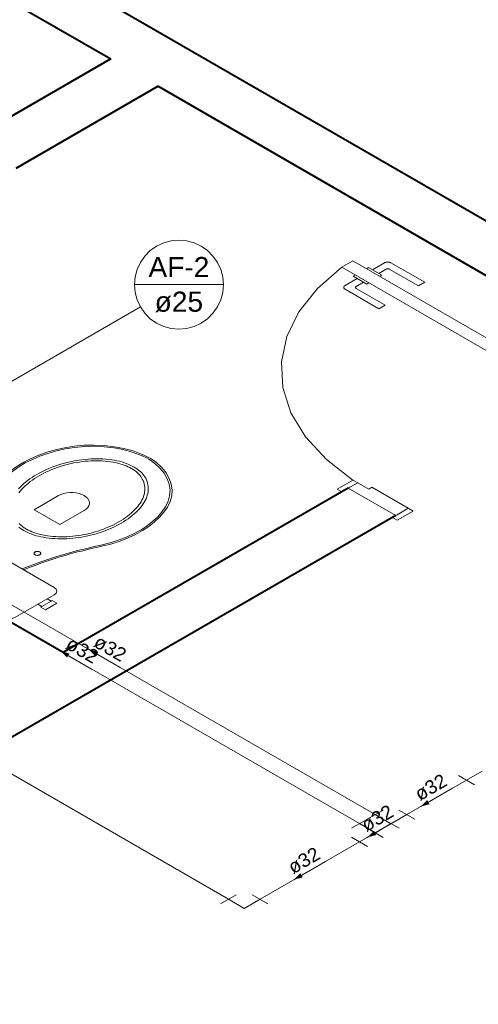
# Model space of a CAD drawing. Header units: millimetres. Extents: x 26 to 1362, y 24 to 358.
# Tile 155 of 256: x 815.56 to 818.07, y 248.09 to 253.48. Entities that reach past the tile are written whole.
import ezdxf

# ---------------------------------------------------------------- set-up
doc = ezdxf.new("R2010")
doc.units = ezdxf.units.MM
doc.linetypes.add('HIDDEN2', pattern=[4.7625, 3.175, -1.5875])
for name, color, linetype, lineweight in [('AF-Condutos', 4, 'Continuous', 5), ('AF-Conexões', 9, 'Continuous', 5), ('AF-Indicação coluna', 5, 'Continuous', 5), ('AF-Sentido conduto', 9, 'Continuous', 5), ('AF-Textos conduto', 7, 'Continuous', 5), ('MB_ALVENARIA', 7, 'Continuous', 40), ('MB_ESQUADRIA', 7, 'Continuous', 5), ('MB_MOBILIÁRIO', 8, 'Continuous', 13)]:
    doc.layers.add(name, color=color, linetype=linetype, lineweight=lineweight)
doc.styles.add('arial', font='arial.ttf')

msp = doc.modelspace()

# ---------------------------------------------------------------- hatches: boundary and pattern name
at = {"layer": 'AF-Sentido conduto', "linetype": 'Continuous'}
for points in [[(815.9342, 250.0357), (815.9695, 250.0003), (815.9825, 250.0227)], [(815.7815, 250.0253), (815.8169, 249.99), (815.8298, 250.0124)], [(817.7517, 249.1747), (817.8, 249.1876), (817.7871, 249.2101)], [(817.4593, 249.0059), (817.5076, 249.0188), (817.4947, 249.0412)], [(817.0581, 248.7742), (817.1064, 248.7872), (817.0934, 248.8096)]]:
    msp.add_hatch(color=256, dxfattribs=at).paths.add_polyline_path(points)

# ---------------------------------------------------------------- linework, layer by layer
at = {"layer": 'AF-Condutos'}
for p, q in [((816.6995, 248.6672), (812.3506, 251.178)), ((817.4167, 249.0813), (814.2763, 250.8944)), ((817.502, 249.1305), (814.4963, 250.8658)), ((818.0015, 249.3189), (817.6752, 249.1305)), ((817.502, 249.0305), (817.5899, 249.0813)), ((817.4167, 248.9813), (816.8727, 248.6672))]:
    msp.add_line(p, q, dxfattribs=at)
at = {"layer": 'AF-Conexões'}
for p, q in [((818.0448, 249.2939), (817.9582, 249.3439)), ((818.0881, 249.3689), (818.0015, 249.3189)), ((817.4587, 249.1055), (817.5453, 249.1555)), ((817.5886, 249.0805), (817.502, 249.1305)), ((817.5886, 249.0805), (817.6752, 249.1305)), ((817.6319, 249.1555), (817.7185, 249.1055)), ((817.3734, 249.0563), (817.46, 249.1063)), ((817.5033, 249.0313), (817.4167, 249.0813)), ((817.5886, 249.0805), (817.502, 249.0305)), ((817.5033, 249.0313), (817.5899, 249.0813)), ((817.5466, 249.1063), (817.6332, 249.0563)), ((817.46, 248.9563), (817.3734, 249.0063)), ((817.5033, 249.0313), (817.4167, 248.9813)), ((817.5453, 249.0055), (817.4587, 249.0555)), ((816.6562, 248.6422), (816.7428, 248.6922)), ((816.8294, 248.6922), (816.916, 248.6422)), ((816.7861, 248.6172), (816.6995, 248.6672)), ((816.7861, 248.6172), (816.8727, 248.6672))]:
    msp.add_line(p, q, dxfattribs=at)
at = {"layer": 'AF-Indicação coluna'}
for p, q in [((816.1854, 252.0315), (816.6719, 252.0315)), ((816.218, 251.9098), (814.4963, 250.9158))]:
    msp.add_line(p, q, dxfattribs=at)
msp.add_lwpolyline([(816.6719, 252.0315), (816.6682, 252.0737), (816.6573, 252.1147), (816.6393, 252.1531), (816.615, 252.1878), (816.585, 252.2178), (816.5503, 252.2422), (816.5119, 252.2601), (816.4709, 252.271), (816.4287, 252.2747), (816.3864, 252.271), (816.3454, 252.2601), (816.307, 252.2422), (816.2723, 252.2178), (816.2423, 252.1878), (816.218, 252.1531), (816.2, 252.1147), (816.1891, 252.0737), (816.1854, 252.0315), (816.1891, 251.9892), (816.2, 251.9482), (816.218, 251.9098), (816.2423, 251.8751), (816.2723, 251.8451), (816.307, 251.8208), (816.3454, 251.8028), (816.3864, 251.7919), (816.4287, 251.7882), (816.4709, 251.7919), (816.5119, 251.8028), (816.5503, 251.8208), (816.585, 251.8451), (816.615, 251.8751), (816.6393, 251.9098), (816.6573, 251.9482), (816.6682, 251.9892), (816.6719, 252.0315)], dxfattribs=at)
at = {"layer": 'AF-Sentido conduto'}
for points in [[(816.1074, 249.9357), (815.9342, 250.0357)], [(815.9547, 249.9253), (815.7815, 250.0253)], [(817.9249, 249.2747), (817.7517, 249.1747)], [(817.6325, 249.1059), (817.4593, 249.0059)], [(817.2313, 248.8742), (817.0581, 248.7742)]]:
    msp.add_lwpolyline(points, dxfattribs=at)
at = {"layer": 'MB_ALVENARIA'}
for p, q in [((803.4359, 260.853), (829.9293, 245.5571)), ((803.1761, 260.703), (816.0556, 253.2671))]:
    msp.add_line(p, q, dxfattribs=at)
for points in [[(816.0556, 253.2671), (815.2762, 252.8171)], [(816.3154, 253.1171), (815.536, 252.6671)], [(816.3154, 253.1171), (818.7403, 251.7171)], [(815.7958, 250.0171), (813.3709, 251.4171)], [(817.3546, 250.9171), (815.7958, 250.0171)], [(817.6145, 250.7671), (812.8513, 248.0171)]]:
    msp.add_lwpolyline(points, dxfattribs=at)
at = {"layer": 'MB_ESQUADRIA'}
for p, q in [((817.4869, 252.1125), (817.5538, 252.1512)), ((817.4869, 252.1125), (817.5538, 252.1512)), ((817.5884, 252.1512), (817.7739, 252.0443)), ((817.5884, 252.1512), (817.7739, 252.0443)), ((817.3936, 252.0837), (817.3826, 252.0774)), ((817.3936, 252.0837), (817.3826, 252.0774)), ((817.3826, 252.0774), (817.4565, 252.0347)), ((817.3826, 252.0774), (817.4565, 252.0347)), ((817.4542, 252.1187), (817.4652, 252.1251)), ((817.4542, 252.1187), (817.4652, 252.1251)), ((817.4652, 252.1251), (817.539, 252.0825)), ((817.4652, 252.1251), (817.539, 252.0825)), ((817.5625, 252.1162), (817.5216, 252.0925)), ((817.5625, 252.1162), (817.5216, 252.0925)), ((817.539, 252.0825), (817.528, 252.0761)), ((817.539, 252.0825), (817.528, 252.0761)), ((817.7393, 252.0242), (817.5798, 252.1162)), ((817.7393, 252.0242), (817.5798, 252.1162)), ((817.4044, 252.0648), (817.3375, 252.0261)), ((817.4044, 252.0648), (817.3375, 252.0261)), ((817.3981, 252.0212), (817.439, 252.0448)), ((817.3981, 252.0212), (817.439, 252.0448)), ((817.4565, 252.0347), (817.4675, 252.0411)), ((817.4565, 252.0347), (817.4675, 252.0411)), ((817.7739, 252.0443), (817.7393, 252.0242)), ((817.7739, 252.0443), (817.7393, 252.0242)), ((817.3375, 252.0061), (817.5229, 251.8992)), ((817.3375, 252.0061), (817.5229, 251.8992)), ((817.5575, 251.9192), (817.3981, 252.0112)), ((817.5575, 251.9192), (817.3981, 252.0112)), ((817.5229, 251.8992), (817.5575, 251.9192)), ((817.5229, 251.8992), (817.5575, 251.9192)), ((817.4067, 250.947), (817.3633, 250.922)), ((817.4067, 250.947), (817.3633, 250.922)), ((817.4673, 250.912), (817.4067, 250.947)), ((817.4673, 250.912), (817.4067, 250.947)), ((817.4673, 250.912), (817.4846, 250.922)), ((817.4673, 250.912), (817.4846, 250.922)), ((817.4846, 250.922), (817.6837, 250.807)), ((817.4846, 250.922), (817.6837, 250.807)), ((817.6837, 250.807), (817.623, 250.772)), ((817.6837, 250.807), (817.623, 250.772))]:
    msp.add_line(p, q, dxfattribs=at)
for points in [[(817.3199, 252.127), (818.3592, 251.527), (818.4198, 251.562), (817.3805, 252.162), (817.3199, 252.127)], [(817.5884, 252.1512), (817.5869, 252.152), (817.5852, 252.1528), (817.5834, 252.1534), (817.5815, 252.154), (817.5795, 252.1545), (817.5775, 252.1549), (817.5754, 252.1551), (817.5733, 252.1553), (817.5711, 252.1553), (817.569, 252.1553), (817.5669, 252.1551), (817.5648, 252.1548), (817.5627, 252.1545), (817.5608, 252.154), (817.5589, 252.1534), (817.5571, 252.1528), (817.5554, 252.152), (817.5538, 252.1512)], [(817.5884, 252.1512), (817.5869, 252.152), (817.5852, 252.1528), (817.5834, 252.1534), (817.5815, 252.154), (817.5795, 252.1545), (817.5775, 252.1549), (817.5754, 252.1551), (817.5733, 252.1553), (817.5711, 252.1553), (817.569, 252.1553), (817.5669, 252.1551), (817.5648, 252.1548), (817.5627, 252.1545), (817.5608, 252.154), (817.5589, 252.1534), (817.5571, 252.1528), (817.5554, 252.152), (817.5538, 252.1512)], [(817.5798, 252.1162), (817.579, 252.1166), (817.5782, 252.117), (817.5773, 252.1173), (817.5763, 252.1176), (817.5753, 252.1178), (817.5743, 252.118), (817.5733, 252.1182), (817.5722, 252.1182), (817.5712, 252.1183), (817.5701, 252.1182), (817.569, 252.1182), (817.568, 252.118), (817.567, 252.1178), (817.566, 252.1176), (817.565, 252.1173), (817.5641, 252.117), (817.5633, 252.1166), (817.5625, 252.1162)], [(817.5798, 252.1162), (817.579, 252.1166), (817.5782, 252.117), (817.5773, 252.1173), (817.5763, 252.1176), (817.5753, 252.1178), (817.5743, 252.118), (817.5733, 252.1182), (817.5722, 252.1182), (817.5712, 252.1183), (817.5701, 252.1182), (817.569, 252.1182), (817.568, 252.118), (817.567, 252.1178), (817.566, 252.1176), (817.565, 252.1173), (817.5641, 252.117), (817.5633, 252.1166), (817.5625, 252.1162)], [(817.3375, 252.0261), (817.3347, 252.0243), (817.3326, 252.0221), (817.3311, 252.0198), (817.3304, 252.0174), (817.3304, 252.0149), (817.3311, 252.0125), (817.3326, 252.0102), (817.3347, 252.008), (817.3375, 252.0061)], [(817.3375, 252.0261), (817.3347, 252.0243), (817.3326, 252.0221), (817.3311, 252.0198), (817.3304, 252.0174), (817.3304, 252.0149), (817.3311, 252.0125), (817.3326, 252.0102), (817.3347, 252.008), (817.3375, 252.0061)], [(817.3981, 252.0212), (817.3967, 252.0202), (817.3957, 252.0192), (817.3949, 252.018), (817.3946, 252.0168), (817.3946, 252.0155), (817.3949, 252.0143), (817.3957, 252.0132), (817.3967, 252.0121), (817.3981, 252.0112)], [(817.3981, 252.0212), (817.3967, 252.0202), (817.3957, 252.0192), (817.3949, 252.018), (817.3946, 252.0168), (817.3946, 252.0155), (817.3949, 252.0143), (817.3957, 252.0132), (817.3967, 252.0121), (817.3981, 252.0112)], [(817.3634, 250.922), (817.3201, 250.897), (817.2941, 250.912), (817.3807, 250.962), (817.4067, 250.947), (817.4067, 250.947)], [(817.3634, 250.922), (817.3201, 250.897), (817.2941, 250.912), (817.3807, 250.962), (817.4067, 250.947), (817.4067, 250.947)], [(817.6145, 250.7671), (817.3546, 250.9171)], [(817.6837, 250.807), (817.7096, 250.792), (817.623, 250.742), (817.5971, 250.757), (817.623, 250.772)], [(817.6837, 250.807), (817.7096, 250.792), (817.623, 250.742), (817.5971, 250.757), (817.623, 250.772)]]:
    msp.add_lwpolyline(points, dxfattribs=at)
at = {"layer": 'MB_ESQUADRIA', "linetype": 'HIDDEN2'}
msp.add_lwpolyline([(817.3199, 252.127), (817.1865, 252.0099), (817.0856, 251.8824), (817.0194, 251.7475), (816.9897, 251.6084), (816.997, 251.4682), (817.0412, 251.3304), (817.1213, 251.1981), (817.2353, 251.0743), (817.3807, 250.962)], dxfattribs=at)
msp.add_lwpolyline([(817.3199, 252.127), (817.1865, 252.0099), (817.0856, 251.8824), (817.0194, 251.7475), (816.9897, 251.6084), (816.997, 251.4682), (817.0412, 251.3304), (817.1213, 251.1981), (817.2353, 251.0743), (817.3807, 250.962)], dxfattribs=at)
at = {"layer": 'MB_MOBILIÁRIO'}
for points in [[(815.8025, 251.1385), (815.7538, 251.1272), (815.7069, 251.1136), (815.6623, 251.0977), (815.62, 251.0797), (815.5806, 251.0597), (815.5441, 251.0379), (815.511, 251.0144), (815.4814, 250.9894), (815.4556, 250.963)], [(815.8063, 251.1322), (815.7585, 251.1212), (815.7125, 251.108), (815.6686, 251.0925), (815.6272, 251.0749), (815.5885, 251.0553), (815.5528, 251.034), (815.5204, 251.0109), (815.4915, 250.9864), (815.4663, 250.9605)], [(816.2681, 251.0839), (816.2249, 251.1039), (816.1779, 251.1209), (816.1278, 251.1345), (816.0752, 251.1445), (816.021, 251.1509), (815.9658, 251.1535), (815.9104, 251.1522), (815.8557, 251.1473), (815.8025, 251.1385)], [(816.2602, 251.0789), (816.2182, 251.0985), (816.1724, 251.115), (816.1235, 251.1282), (816.0722, 251.138), (816.0193, 251.1442), (815.9655, 251.1468), (815.9116, 251.1456), (815.8582, 251.1407), (815.8063, 251.1322)], [(815.5808, 250.6852), (815.5909, 250.6797), (815.6016, 250.6745), (815.6127, 250.6697), (815.6242, 250.6652), (815.6362, 250.661), (815.6485, 250.6573), (815.6612, 250.654), (815.6742, 250.651), (815.6874, 250.6485), (815.6874, 250.6485), (815.6874, 250.6485), (815.6874, 250.6485), (815.7031, 250.6461), (815.719, 250.644), (815.735, 250.6424), (815.7512, 250.6412), (815.7674, 250.6405), (815.7837, 250.6401), (815.8, 250.6403), (815.8162, 250.6409), (815.8324, 250.6419), (815.8324, 250.6419), (815.8324, 250.6419), (815.8324, 250.6419), (815.8491, 250.6433), (815.8656, 250.6451), (815.882, 250.6473), (815.8982, 250.6499), (815.9143, 250.6528), (815.9301, 250.6561), (815.9457, 250.6597), (815.9611, 250.6637), (815.9762, 250.668), (815.9762, 250.668), (815.9762, 250.668), (815.9762, 250.668), (815.9928, 250.6731), (816.0092, 250.6787), (816.0252, 250.6845), (816.0408, 250.6906), (816.0561, 250.6971), (816.071, 250.7038), (816.0855, 250.7109), (816.0995, 250.7182), (816.1131, 250.7258), (816.1131, 250.7258), (816.1131, 250.7258), (816.1131, 250.7258), (816.1263, 250.7337), (816.139, 250.7418), (816.1512, 250.7501), (816.1628, 250.7587), (816.174, 250.7675), (816.1847, 250.7766), (816.1948, 250.7858), (816.2043, 250.7952), (816.2133, 250.8049), (816.2133, 250.8049), (816.2133, 250.8049), (816.2133, 250.8049), (816.2208, 250.8136), (816.2276, 250.8224), (816.2339, 250.8315), (816.2396, 250.8406), (816.2446, 250.8499), (816.249, 250.8593), (816.2528, 250.8687), (816.256, 250.8783), (816.2585, 250.8879), (816.2585, 250.8879), (816.2585, 250.8879), (816.2585, 250.8879), (816.2603, 250.8972), (816.2612, 250.9066), (816.2615, 250.916), (816.2609, 250.9254), (816.2596, 250.9348), (816.2576, 250.9441), (816.2548, 250.9533), (816.2512, 250.9625), (816.247, 250.9716), (816.247, 250.9716), (816.247, 250.9716), (816.247, 250.9716), (816.2426, 250.9792), (816.2375, 250.9867), (816.2317, 250.994), (816.2253, 251.0012), (816.2181, 251.0081), (816.2104, 251.0147), (816.202, 251.0212), (816.193, 251.0273), (816.1834, 251.0331), (816.1834, 251.0331), (816.1834, 251.0331), (816.1834, 251.0331), (816.1733, 251.0387), (816.1626, 251.0439), (816.1515, 251.0487), (816.14, 251.0532), (816.128, 251.0573), (816.1157, 251.0611), (816.103, 251.0644), (816.09, 251.0673), (816.0768, 251.0698), (816.0768, 251.0698), (816.0768, 251.0698), (816.0768, 251.0698), (816.0611, 251.0723), (816.0452, 251.0744), (816.0291, 251.076), (816.013, 251.0772), (815.9968, 251.0779), (815.9805, 251.0782), (815.9642, 251.0781), (815.948, 251.0775), (815.9318, 251.0765), (815.9318, 251.0765), (815.9318, 251.0765), (815.9318, 251.0765), (815.9151, 251.075), (815.8986, 251.0732), (815.8822, 251.071), (815.866, 251.0685), (815.8499, 251.0656), (815.8341, 251.0623), (815.8184, 251.0587), (815.8031, 251.0547), (815.788, 251.0504), (815.788, 251.0504), (815.788, 251.0504), (815.788, 251.0504), (815.7713, 251.0452), (815.755, 251.0397), (815.739, 251.0339), (815.7233, 251.0277), (815.7081, 251.0213), (815.6932, 251.0145), (815.6787, 251.0075), (815.6647, 251.0002), (815.6511, 250.9926), (815.6511, 250.9926), (815.6511, 250.9926), (815.6511, 250.9926), (815.6379, 250.9847), (815.6252, 250.9766), (815.613, 250.9682), (815.6013, 250.9597), (815.5902, 250.9508), (815.5795, 250.9418), (815.5694, 250.9326), (815.5599, 250.9231), (815.5509, 250.9135)], [(815.5949, 250.6934), (815.6043, 250.6882), (815.6143, 250.6833), (815.6247, 250.6788), (815.6355, 250.6746), (815.6467, 250.6707), (815.6582, 250.6673), (815.67, 250.6641), (815.6822, 250.6614), (815.6946, 250.659), (815.6946, 250.659), (815.6946, 250.659), (815.6946, 250.659), (815.7094, 250.6567), (815.7245, 250.6548), (815.7397, 250.6532), (815.755, 250.6521), (815.7704, 250.6514), (815.7858, 250.6511), (815.8012, 250.6512), (815.8166, 250.6518), (815.8319, 250.6527), (815.8319, 250.6527), (815.8319, 250.6527), (815.8319, 250.6527), (815.8478, 250.6541), (815.8636, 250.6559), (815.8792, 250.658), (815.8947, 250.6604), (815.91, 250.6632), (815.9251, 250.6663), (815.94, 250.6697), (815.9547, 250.6735), (815.9691, 250.6776), (815.9691, 250.6776), (815.9691, 250.6776), (815.9691, 250.6776), (815.985, 250.6826), (816.0007, 250.6879), (816.0161, 250.6935), (816.0311, 250.6994), (816.0457, 250.7056), (816.06, 250.712), (816.0739, 250.7188), (816.0874, 250.7258), (816.1005, 250.7331), (816.1005, 250.7331), (816.1005, 250.7331), (816.1005, 250.7331), (816.1131, 250.7407), (816.1252, 250.7484), (816.1369, 250.7565), (816.1482, 250.7647), (816.1589, 250.7732), (816.1691, 250.7818), (816.1788, 250.7907), (816.188, 250.7997), (816.1966, 250.809), (816.1966, 250.809), (816.1966, 250.809), (816.1966, 250.809), (816.2037, 250.8173), (816.2102, 250.8257), (816.2162, 250.8343), (816.2216, 250.8431), (816.2264, 250.8519), (816.2306, 250.8609), (816.2343, 250.8699), (816.2373, 250.879), (816.2397, 250.8882), (816.2397, 250.8882), (816.2397, 250.8882), (816.2397, 250.8882), (816.2413, 250.897), (816.2423, 250.9059), (816.2425, 250.9148), (816.242, 250.9237), (816.2408, 250.9326), (816.2388, 250.9414), (816.2362, 250.9502), (816.2328, 250.9589), (816.2287, 250.9675), (816.2287, 250.9675), (816.2287, 250.9675), (816.2287, 250.9675), (816.2247, 250.9746), (816.2199, 250.9816), (816.2145, 250.9885), (816.2085, 250.9951), (816.2018, 251.0016), (816.1945, 251.0078), (816.1867, 251.0138), (816.1783, 251.0195), (816.1693, 251.025), (816.1693, 251.025), (816.1693, 251.025), (816.1693, 251.025), (816.1598, 251.0302), (816.1499, 251.035), (816.1395, 251.0396), (816.1287, 251.0438), (816.1175, 251.0476), (816.106, 251.0511), (816.0941, 251.0542), (816.082, 251.057), (816.0696, 251.0593), (816.0696, 251.0593), (816.0696, 251.0593), (816.0696, 251.0593), (816.0547, 251.0617), (816.0397, 251.0636), (816.0245, 251.0651), (816.0092, 251.0663), (815.9938, 251.067), (815.9784, 251.0673), (815.963, 251.0671), (815.9476, 251.0666), (815.9323, 251.0656), (815.9323, 251.0656), (815.9323, 251.0656), (815.9323, 251.0656), (815.9164, 251.0643), (815.9006, 251.0625), (815.885, 251.0604), (815.8695, 251.058), (815.8542, 251.0552), (815.8391, 251.0521), (815.8242, 251.0486), (815.8095, 251.0449), (815.7951, 251.0408), (815.7951, 251.0408), (815.7951, 251.0408), (815.7951, 251.0408), (815.7791, 251.0358), (815.7635, 251.0305), (815.7481, 251.0249), (815.7331, 251.019), (815.7184, 251.0128), (815.7042, 251.0063), (815.6903, 250.9996), (815.6768, 250.9925), (815.6637, 250.9853), (815.6637, 250.9853), (815.6637, 250.9853), (815.6637, 250.9853), (815.6511, 250.9777), (815.6389, 250.9699), (815.6272, 250.9619), (815.616, 250.9537), (815.6053, 250.9452), (815.5951, 250.9365), (815.5854, 250.9277), (815.5762, 250.9186), (815.5676, 250.9094), (815.5676, 250.9094), (815.5676, 250.9094), (815.5676, 250.9094), (815.5605, 250.9011), (815.554, 250.8926)], [(816.355, 250.8154), (816.3697, 250.8454), (816.3781, 250.8762), (816.3802, 250.9073), (816.3758, 250.9384), (816.365, 250.969), (816.3481, 250.9986), (816.3251, 251.0268), (816.2966, 251.0532), (816.2627, 251.0775)], [(816.3659, 250.8132), (816.381, 250.844), (816.3897, 250.8755), (816.3918, 250.9075), (816.3873, 250.9394), (816.3763, 250.9707), (816.3589, 251.001), (816.3353, 251.03), (816.306, 251.0571), (816.2713, 251.082)], [(815.9106, 250.7955), (815.9217, 250.8031), (815.9303, 250.8117), (815.9362, 250.8211), (815.9392, 250.8309), (815.9392, 250.8409), (815.9362, 250.8507), (815.9303, 250.8601), (815.9217, 250.8687), (815.9106, 250.8764), (815.8974, 250.8828), (815.8824, 250.8878), (815.8662, 250.8912), (815.8492, 250.8929), (815.8319, 250.8929), (815.8149, 250.8912), (815.7987, 250.8878), (815.7837, 250.8828), (815.7705, 250.8764)], [(815.7705, 250.8764), (815.6366, 250.7991), (815.7073, 250.7583)], [(815.9106, 250.7955), (815.7767, 250.7182), (815.706, 250.759)], [(816.0575, 250.6192), (816.1024, 250.6337), (816.1449, 250.6504), (816.1848, 250.6691), (816.2219, 250.6897), (816.2557, 250.712), (816.2862, 250.7359), (816.313, 250.7613), (816.336, 250.7878), (816.355, 250.8154)], [(816.0619, 250.6129), (816.1076, 250.6279), (816.1509, 250.6449), (816.1917, 250.6641), (816.2294, 250.6851), (816.264, 250.7079), (816.2952, 250.7323), (816.3227, 250.7581), (816.3463, 250.7851), (816.3659, 250.8132)], [(815.5538, 250.7036), (815.5622, 250.6972), (815.5712, 250.6911), (815.5808, 250.6852), (815.5808, 250.6852), (815.5808, 250.6852)], [(815.5557, 250.7233), (815.5624, 250.7168), (815.5696, 250.7106), (815.5775, 250.7046), (815.5859, 250.6988), (815.5949, 250.6934), (815.5949, 250.6934), (815.5949, 250.6934)], [(815.4618, 250.2099), (815.4618, 250.2099), (815.4779, 250.2035), (815.4965, 250.2013), (815.5151, 250.2035), (815.5312, 250.2099), (815.7457, 250.3338), (815.7457, 250.3338), (815.7569, 250.3431), (815.7606, 250.3538), (815.7569, 250.3645), (815.7457, 250.3738), (815.3936, 250.5771)], [(815.8694, 250.5743), (815.8349, 250.5649), (815.8007, 250.5551), (815.7669, 250.5449), (815.7335, 250.5343), (815.7004, 250.5233), (815.6677, 250.5119), (815.6354, 250.5001), (815.6036, 250.488), (815.5721, 250.4755)], [(815.8743, 250.5682), (815.84, 250.5589), (815.806, 250.5491), (815.7724, 250.539), (815.7391, 250.5284), (815.7063, 250.5175), (815.6738, 250.5062), (815.6417, 250.4945), (815.61, 250.4824), (815.5788, 250.47)], [(815.6416, 250.5528), (815.644, 250.5516), (815.6468, 250.5507), (815.6498, 250.5501), (815.653, 250.5497), (815.6562, 250.5497), (815.6593, 250.5501), (815.6624, 250.5507), (815.6651, 250.5516), (815.6676, 250.5528), (815.6697, 250.5542), (815.6713, 250.5558), (815.6724, 250.5576), (815.6729, 250.5594), (815.6729, 250.5613), (815.6724, 250.5631), (815.6713, 250.5648), (815.6697, 250.5664), (815.6676, 250.5678), (815.6651, 250.569), (815.6624, 250.57), (815.6593, 250.5706), (815.6562, 250.5709), (815.653, 250.5709), (815.6498, 250.5706), (815.6468, 250.57), (815.644, 250.569), (815.6416, 250.5678), (815.6395, 250.5664), (815.6379, 250.5648), (815.6368, 250.5631), (815.6362, 250.5613), (815.6362, 250.5594), (815.6368, 250.5576), (815.6379, 250.5558), (815.6395, 250.5542), (815.6416, 250.5528)], [(816.0575, 250.6192), (816.0366, 250.6142), (816.0157, 250.6092), (815.9948, 250.6042), (815.9739, 250.5993), (815.953, 250.5943), (815.9321, 250.5893), (815.9112, 250.5843), (815.8903, 250.5793), (815.8694, 250.5743)], [(816.0619, 250.6129), (816.0411, 250.608), (816.0202, 250.603), (815.9994, 250.5981), (815.9785, 250.5931), (815.9577, 250.5881), (815.9368, 250.5832), (815.916, 250.5782), (815.8951, 250.5732), (815.8743, 250.5682)], [(815.5721, 250.4755), (815.5721, 250.4755), (815.5706, 250.475)], [(815.7358, 250.3023), (815.7618, 250.2872), (815.7308, 250.2693), (815.6998, 250.2514), (815.6738, 250.2665), (815.6788, 250.2693), (815.6564, 250.2822)], [(815.6788, 250.2693), (815.7308, 250.2994)], [(815.7308, 250.2994), (815.7085, 250.3123)], [(815.7358, 250.3023), (815.7308, 250.2994)]]:
    msp.add_lwpolyline(points, dxfattribs=at)

# ---------------------------------------------------------------- texts
at = {"layer": 'AF-Indicação coluna', "char_height": 0.11, "attachment_point": 8, "line_spacing_factor": 0.6, "style": 'arial'}
for s, insert, width in [('AF-2', (816.4287, 252.0728), 0.650098), ('ø25', (816.4287, 251.8802), 0.516943)]:
    msp.add_mtext(s, dxfattribs=dict(at, insert=insert, width=width))
at = {"layer": 'AF-Textos conduto', "char_height": 0.075, "width": 0.36186, "attachment_point": 8, "line_spacing_factor": 0.6, "style": 'arial'}
for insert, rotation in [((815.8807, 249.9972), 329.9999), ((816.0334, 250.0075), 329.9999), ((817.8257, 249.2466), 30.0001), ((817.5333, 249.0777), 30.0001), ((817.1321, 248.8461), 30.0001)]:
    msp.add_mtext('ø32', dxfattribs=dict(at, insert=insert, rotation=rotation))

doc.saveas('drawing.dxf')
